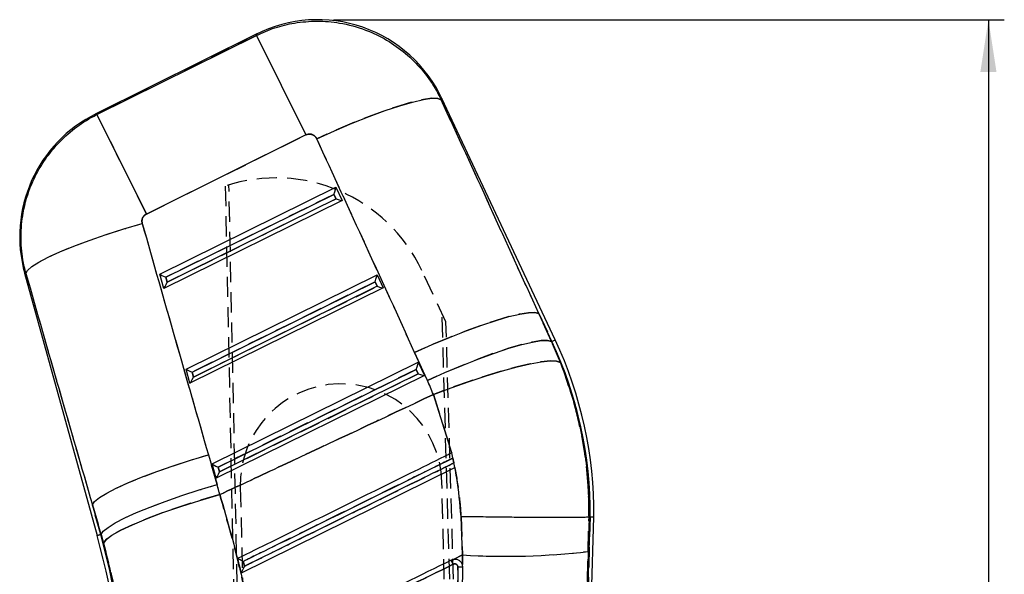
# Model space of a CAD drawing. Extents: x 31 to 385, y 50 to 288.
# Tile 4 of 10: x 96 to 158, y 253 to 288. Entities that reach past the tile are written whole.
import ezdxf

# ---------------------------------------------------------------- set-up
doc = ezdxf.new("R2010")
doc.units = 0
doc.linetypes.add('HIDDEN', pattern=[1.905, 1.27, -0.635])
doc.layers.get('0').update_dxf_attribs({"linetype": 'CONTINUOUS'})
doc.styles.add('SLDTEXTSTYLE0', font='TXT', dxfattribs={"width": 0.75})
doc.dimstyles.new('SLDDIMSTYLE0', dxfattribs={"dimtxt": 3.5, "dimasz": 3.302, "dimexe": 0, "dimexo": 0.0625, "dimgap": 0.875, "dimtad": 1, "dimdec": 0, "dimrnd": 1e-09, "dimzin": 12, "dimtxsty": 'SLDTEXTSTYLE0', "dimsah": 1, "dimcen": 0.09, "dimazin": 3, "dimtfac": 1, "dimtdec": 0, "dimtofl": 0, "dimtmove": 0, "dimatfit": 3, "dimtolj": 1, "dimtzin": 12})

# ---------------------------------------------------------------- blocks, each defined once
blk = doc.blocks.new('_D_3')
at = {"color": 179, "linetype": 'CONTINUOUS'}
for p, q in [((115.917, 288.151), (158.145, 288.151)), ((157.145, 288.151), (157.145, 72.856)), ((110.746, 72.856), (158.145, 72.856))]:
    blk.add_line(p, q, dxfattribs=at)
for points in [[(157.145, 288.151), (156.637, 284.849), (157.653, 284.849)], [(157.145, 72.856), (157.653, 76.158), (156.637, 76.158)]]:
    blk.add_solid(points, dxfattribs=at)
at = {"color": 179, "linetype": 'CONTINUOUS', "insert": (152.633, 181.442, 0.1), "char_height": 3.5, "attachment_point": 1, "rotation": 90, "style": 'SLDTEXTSTYLE0'}
blk.add_mtext('215', dxfattribs=at)

msp = doc.modelspace()

# ---------------------------------------------------------------- linework, layer by layer
at = {"color": 7, "linetype": 'CONTINUOUS'}
for p, q in [((111.07783, 287.249144), (100.939517, 282.210673)), ((101.012194, 282.171553), (111.05486, 287.16249)), ((111.05486, 287.16249), (114.169711, 280.894849)), ((129.868427, 267.978714), (122.72708, 283.189665)), ((101.012194, 282.171553), (104.127044, 275.903912)), ((114.169711, 280.894849), (104.127044, 275.903912)), ((104.973418, 272.116367), (116.064829, 277.5916)), ((105.351394, 271.92052), (115.938337, 277.146724)), ((115.938337, 277.146724), (116.070271, 276.865707)), ((116.064829, 277.5916), (116.454234, 276.762174)), ((116.454234, 276.762174), (105.221533, 271.217195)), ((116.070271, 276.865707), (105.435458, 271.615872)), ((96.462447, 272.189789), (101.027052, 255.647592)), ((105.221533, 271.217195), (104.973418, 272.116367)), ((105.435458, 271.615872), (105.351394, 271.92052)), ((106.622804, 266.138969), (118.653461, 272.077857)), ((107.00078, 265.943122), (118.526968, 271.632981)), ((118.526968, 271.632981), (118.658902, 271.351965)), ((118.653461, 272.077857), (119.042865, 271.248432)), ((119.042865, 271.248432), (106.870918, 265.239797)), ((118.658902, 271.351965), (107.084843, 265.638475)), ((128.835749, 269.632999), (129.637463, 267.870279)), ((129.658653, 267.880227), (128.835749, 269.632999)), ((129.658653, 267.880227), (129.637463, 267.870279)), ((129.637463, 267.870279), (130.194743, 266.562058)), ((121.820282, 265.428411), (121.018568, 267.191131)), ((106.870918, 265.239797), (106.622804, 266.138969)), ((108.272189, 260.161572), (121.242092, 266.564115)), ((108.650165, 259.965724), (121.1156, 266.119239)), ((121.1156, 266.119239), (121.247534, 265.838223)), ((121.242092, 266.564115), (121.631496, 265.73469)), ((107.084843, 265.638475), (107.00078, 265.943122)), ((121.631496, 265.73469), (108.520304, 259.262399)), ((121.247534, 265.838223), (108.734228, 259.661077)), ((123.356644, 260.854238), (122.196531, 264.535653)), ((108.034065, 260.73818), (108.575612, 258.862928)), ((123.360519, 260.85615), (123.356644, 260.854238)), ((123.558476, 259.934338), (123.360519, 260.85615)), ((123.493852, 260.225283), (123.429042, 260.532263)), ((108.520304, 259.262399), (108.272189, 260.161572)), ((108.734228, 259.661077), (108.650165, 259.965724)), ((110.084398, 253.285751), (123.552098, 259.93119)), ((123.552098, 259.93119), (123.558476, 259.934338)), ((123.558476, 259.934338), (123.556515, 259.93337)), ((101.272837, 255.715413), (100.73129, 257.590665)), ((100.73129, 257.590665), (101.250446, 255.709235)), ((124.038384, 254.426802), (123.937321, 256.859729)), ((130.949957, 207.767922), (132.297889, 256.826904)), ((131.640286, 241.330608), (132.066178, 256.831237)), ((131.996687, 256.832519), (131.94301, 254.646476)), ((131.996865, 256.83253), (131.996687, 256.832519)), ((132.066178, 256.831237), (131.996865, 256.83253)), ((101.250446, 255.709235), (101.272837, 255.715413)), ((101.428227, 255.16975), (101.272837, 255.715413)), ((124.038384, 254.426802), (123.469187, 254.145874)), ((124.022646, 253.817912), (124.038384, 254.426802)), ((131.94301, 254.646476), (131.640286, 241.330608)), ((123.469187, 254.145874), (123.321238, 254.09959)), ((123.742135, 253.658404), (123.468141, 232.506173)), ((124.022646, 253.817912), (124.010191, 253.848858)), ((124.053259, 253.63857), (124.022646, 253.817912))]:
    msp.add_line(p, q, dxfattribs=at)
at = {"color": 7, "linetype": 'HIDDEN'}
for p, q in [((111.05486, 287.16249), (101.012194, 282.171553)), ((111.07783, 287.249144), (111.05486, 287.16249)), ((111.05486, 287.16249), (114.169711, 280.894849)), ((122.689107, 283.102655), (122.72708, 283.189665)), ((101.012194, 282.171553), (100.939517, 282.210673)), ((101.012194, 282.171553), (104.127044, 275.903912)), ((104.127044, 275.903912), (114.169711, 280.894849)), ((110.883457, 203.049553), (109.326428, 277.739704)), ((115.938337, 277.146724), (105.351394, 271.92052)), ((109.096736, 277.666713), (110.628801, 203.043189)), ((116.070271, 276.865707), (115.938337, 277.146724)), ((105.435458, 271.615872), (116.070271, 276.865707)), ((96.462447, 272.189789), (96.543692, 272.160451)), ((122.991788, 269.107631), (121.475792, 272.339904)), ((105.351394, 271.92052), (105.435458, 271.615872)), ((118.526968, 271.632981), (107.00078, 265.943122)), ((118.658902, 271.351965), (118.526968, 271.632981)), ((107.084843, 265.638475), (118.658902, 271.351965)), ((124.65991, 203.393869), (122.742319, 269.639527)), ((124.914564, 203.400234), (122.991788, 269.107631)), ((128.835749, 269.632999), (129.658653, 267.880227)), ((129.637463, 267.870279), (128.835749, 269.632999)), ((129.658653, 267.880227), (129.637463, 267.870279)), ((130.194743, 266.562058), (129.637463, 267.870279)), ((121.018568, 267.191131), (121.820282, 265.428411)), ((121.1156, 266.119239), (108.650165, 259.965724)), ((121.247534, 265.838223), (121.1156, 266.119239)), ((107.00078, 265.943122), (107.084843, 265.638475)), ((108.734228, 259.661077), (121.247534, 265.838223)), ((122.196531, 264.535653), (123.356644, 260.854238)), ((108.575612, 258.862928), (108.034065, 260.73818)), ((123.429042, 260.532263), (123.493852, 260.225283)), ((123.499595, 260.228117), (123.433965, 260.534692)), ((108.650165, 259.965724), (108.734228, 259.661077)), ((110.038491, 258.7012), (111.423668, 203.063055)), ((124.119704, 203.380368), (122.734557, 259.017284)), ((101.250446, 255.709235), (100.73129, 257.590665)), ((100.73129, 257.590665), (101.272837, 255.715413)), ((123.937321, 256.859729), (124.038384, 254.426802)), ((132.066178, 256.831237), (131.640286, 241.330608)), ((131.94301, 254.646476), (131.996687, 256.832519)), ((101.250446, 255.709235), (101.027052, 255.647592)), ((101.250446, 255.709235), (101.272837, 255.715413)), ((101.272837, 255.715413), (101.428227, 255.16975)), ((123.469187, 254.145874), (124.038384, 254.426802)), ((124.038384, 254.426802), (124.022646, 253.817912)), ((131.640286, 241.330608), (131.94301, 254.646476)), ((123.321238, 254.09959), (123.484294, 254.147822)), ((123.468141, 232.506173), (123.742135, 253.658404)), ((110.084398, 253.285751), (110.084748, 253.285924))]:
    msp.add_line(p, q, dxfattribs=at)
at = {"color": 8, "linetype": 'CONTINUOUS'}
for p, q in [((111.05486, 287.16249), (111.07783, 287.249144)), ((122.72708, 283.189665), (122.689107, 283.102655)), ((100.939517, 282.210673), (101.012194, 282.171553)), ((96.543692, 272.160451), (96.462447, 272.189789)), ((129.658653, 267.880227), (129.868427, 267.978714)), ((101.027052, 255.647592), (101.250446, 255.709235))]:
    msp.add_line(p, q, dxfattribs=at)
at = {"color": 7, "linetype": 'CONTINUOUS', "flags": 128}
for points in [[(114.852567, 280.651699), (115.978735, 281.157761), (117.090234, 281.628922), (118.161234, 282.054232), (119.166847, 282.423807), (120.083704, 282.72906), (120.890499, 282.962897), (121.568484, 283.119883), (122.101902, 283.196371), (122.478359, 283.190584), (122.689107, 283.102655)], [(96.543692, 272.160451), (96.643355, 272.357299), (96.915668, 272.598), (97.354538, 272.877169), (97.95015, 273.188562), (98.689181, 273.525214), (99.555101, 273.879596), (100.528541, 274.243779), (101.587728, 274.60962), (102.708971, 274.968933), (103.86719, 275.313684)], [(121.018568, 267.191131), (122.119053, 267.679021), (123.206166, 268.134145), (124.255899, 268.546453), (125.245072, 268.906841), (126.151839, 269.20735), (126.956178, 269.441343), (127.640326, 269.603653), (128.189174, 269.690697), (128.590604, 269.700552), (128.835749, 269.632999)], [(121.820282, 265.428411), (122.920768, 265.9163), (124.00788, 266.371424), (125.057614, 266.783733), (126.046786, 267.144121), (126.953554, 267.444629), (127.757892, 267.678622), (128.44204, 267.840933), (128.990889, 267.927976), (129.392318, 267.937831), (129.637463, 267.870279)], [(122.196531, 264.535653), (123.328475, 264.964747), (124.446206, 265.36205), (125.524788, 265.718698), (126.540156, 266.026733), (127.469657, 266.279284), (128.292553, 266.470716), (128.990486, 266.596757), (129.547883, 266.654597), (129.95231, 266.642943), (130.194743, 266.562058)], [(100.73129, 257.590665), (100.869801, 257.794476), (101.170882, 258.039632), (101.628143, 258.320929), (102.231879, 258.632396), (102.969274, 258.967422), (103.824677, 259.318896), (104.779931, 259.679357), (105.814761, 260.041156), (106.907201, 260.396611), (108.034065, 260.73818)], [(101.272837, 255.715413), (101.411348, 255.919225), (101.712429, 256.16438), (102.16969, 256.445677), (102.773426, 256.757144), (103.510821, 257.09217), (104.366223, 257.443644), (105.321478, 257.804105), (106.356308, 258.165904), (107.448748, 258.52136), (108.575612, 258.862928)], [(101.428227, 255.16975), (101.594623, 255.396387), (101.961113, 255.67106), (102.518119, 255.986591), (103.25108, 256.334732), (104.140836, 256.706382), (105.16413, 257.091827), (106.294214, 257.48099), (107.501547, 257.863701), (108.75457, 258.229954)]]:
    msp.add_lwpolyline(points, dxfattribs=at)
at = {"color": 7, "linetype": 'HIDDEN', "flags": 128}
for points in [[(122.689107, 283.102655), (122.478359, 283.190584), (122.101902, 283.196371), (121.568484, 283.119883), (120.890499, 282.962897), (120.083704, 282.72906), (119.166847, 282.423807), (118.161234, 282.054232), (117.090234, 281.628922), (115.978735, 281.157761), (114.852567, 280.651699)], [(96.543692, 272.160451), (96.643355, 272.357299), (96.915668, 272.598), (97.354538, 272.877169), (97.95015, 273.188562), (98.689181, 273.525214), (99.555101, 273.879596), (100.528541, 274.243779), (101.587728, 274.60962), (102.708971, 274.968933), (103.86719, 275.313684)], [(128.835749, 269.632999), (128.590604, 269.700552), (128.189174, 269.690697), (127.640326, 269.603653), (126.956178, 269.441343), (126.151839, 269.20735), (125.245072, 268.906841), (124.255899, 268.546453), (123.206166, 268.134145), (122.119053, 267.679021), (121.018568, 267.191131)], [(129.637463, 267.870279), (129.392318, 267.937831), (128.990889, 267.927976), (128.44204, 267.840933), (127.757892, 267.678622), (126.953554, 267.444629), (126.046786, 267.144121), (125.057614, 266.783733), (124.00788, 266.371424), (122.920768, 265.9163), (121.820282, 265.428411)], [(130.194743, 266.562058), (129.95231, 266.642943), (129.547883, 266.654597), (128.990486, 266.596757), (128.292553, 266.470716), (127.469657, 266.279284), (126.540156, 266.026733), (125.524788, 265.718698), (124.446206, 265.36205), (123.328475, 264.964747), (122.196531, 264.535653)], [(100.73129, 257.590665), (100.869801, 257.794476), (101.170882, 258.039632), (101.628143, 258.320929), (102.231879, 258.632396), (102.969274, 258.967422), (103.824677, 259.318896), (104.779931, 259.679357), (105.814761, 260.041156), (106.907201, 260.396611), (108.034065, 260.73818)], [(101.272837, 255.715413), (101.411348, 255.919225), (101.712429, 256.16438), (102.16969, 256.445677), (102.773426, 256.757144), (103.510821, 257.09217), (104.366223, 257.443644), (105.321478, 257.804105), (106.356308, 258.165904), (107.448748, 258.52136), (108.575612, 258.862928)], [(108.75457, 258.229954), (107.501547, 257.863701), (106.294214, 257.48099), (105.16413, 257.091827), (104.140836, 256.706382), (103.25108, 256.334732), (102.518119, 255.986591), (101.961113, 255.67106), (101.594623, 255.396387), (101.428227, 255.16975)]]:
    msp.add_lwpolyline(points, dxfattribs=at)
at = {"color": 7, "linetype": 'CONTINUOUS'}
for centre, radius, start, end in [((114.917447, 279.523143), 8.6275, 24.76316812, 116.82255705), ((104.779134, 274.484671), 8.6275, 116.04684907, 195.7134711), ((106.657943, 257.081688), 25.409469, 359.43524817, 25.14945421), ((106.657943, 257.081688), 25.641212, 359.42942948, 25.14945421), ((52.361988, 242.2191), 50.483788, 1.42867211, 15.42615156), ((52.361988, 242.2191), 50.715531, 1.43074039, 15.42615156), ((126.757763, 298.901927), 44.558184, 266.50107271, 276.68266561), ((107.512513, 246.132038), 17.703041, 25.8204659, 26.74796435)]:
    msp.add_arc(centre, radius, start, end, dxfattribs=at)
at = {"color": 7, "linetype": 'HIDDEN'}
for centre, radius, start, end in [((112.285543, 268.029885), 10.150712, 25.12551462, 108.30927464), ((106.657943, 257.081688), 25.409469, 359.43524817, 25.14945421), ((116.386524, 258.859242), 6.35, 1.42615156, 181.42615156), ((52.361988, 242.2191), 50.715531, 1.43074039, 15.42615156), ((126.757763, 298.901927), 44.558184, 266.50107271, 276.68266561), ((-70.55014, 158.189024), 216.298285, 26.24625975, 26.3221705)]:
    msp.add_arc(centre, radius, start, end, dxfattribs=at)
at = {"color": 7, "linetype": 'CONTINUOUS'}
for centre, major_axis, ratio, start_param, end_param in [((60.27292, 272.91544), (-162.108101, 345.740529), 0.159482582, 4.6282833, 4.667138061), ((59.778012, 273.911285), (-162.132308, 345.729165), 0.138218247, 4.628262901, 4.667117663), ((115.919778, 277.184068), (0.14331, 0.409488), 0.068966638, 4.645223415, 6.206597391), ((116.051712, 276.903051), (0.40162, -0.140557), 0.068599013, 4.782605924, 6.216019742), ((146.984376, 317.250523), (-102.116796, 375.40351), 0.135617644, 1.645791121, 1.684931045), ((147.479285, 316.254678), (-101.896648, 375.464217), 0.156481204, 1.645959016, 1.68509894), ((105.332835, 271.957864), (0.359922, -0.161381), 0.067363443, 3.232773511, 4.794147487), ((105.416899, 271.653217), (0.194888, 0.434652), 0.06773113, 3.223351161, 4.656764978), ((118.508409, 271.670326), (0.14331, 0.409488), 0.068966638, 4.645223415, 6.206597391), ((118.640343, 271.389309), (0.40162, -0.140557), 0.068599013, 4.782605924, 6.216019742), ((106.982221, 265.980466), (0.359922, -0.161381), 0.067363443, 3.232773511, 4.794147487), ((121.097041, 266.156583), (0.14331, 0.409488), 0.068966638, 4.645223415, 6.206597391), ((107.066284, 265.675819), (0.194888, 0.434652), 0.06773113, 3.223351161, 4.656764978), ((121.228974, 265.875567), (0.40162, -0.140557), 0.068599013, 4.782605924, 6.216019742), ((106.069885, 258.264968), (-7.701108, 15.496019), 0.999926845, 4.622021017, 4.678015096), ((108.631606, 260.003069), (0.359922, -0.161381), 0.067363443, 3.232773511, 4.794147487), ((108.715669, 259.698421), (0.194888, 0.434652), 0.06773113, 3.223351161, 4.656764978), ((52.18307, 242.579113), (-26.124381, 52.566967), 0.999926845, 4.521084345, 4.532290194)]:
    msp.add_ellipse(centre, major_axis=major_axis, ratio=ratio, start_param=start_param, end_param=end_param, dxfattribs=at)
at = {"color": 7, "linetype": 'HIDDEN'}
for centre, major_axis, ratio, start_param, end_param in [((60.27292, 272.91544), (-162.108101, 345.740529), 0.159482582, 4.6282833, 4.667138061), ((59.778012, 273.911285), (-162.132308, 345.729165), 0.138218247, 4.628262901, 4.667117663), ((146.984376, 317.250523), (-102.116796, 375.40351), 0.135617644, 1.645791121, 1.684931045), ((147.479285, 316.254678), (-101.896648, 375.464217), 0.156481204, 1.645959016, 1.68509894), ((106.069885, 258.264968), (-7.701108, 15.496019), 0.999926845, 4.622021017, 4.678015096), ((52.18307, 242.579113), (-26.124381, 52.566967), 0.999926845, 4.521084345, 4.532290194)]:
    msp.add_ellipse(centre, major_axis=major_axis, ratio=ratio, start_param=start_param, end_param=end_param, dxfattribs=at)
at = {"color": 7, "linetype": 'CONTINUOUS'}
for points, knots in [([(111.05486, 287.16249), (111.44019, 287.332742), (112.21085, 287.673247), (113.499231, 287.978308), (114.871999, 288.093948), (116.391165, 287.969742), (117.876267, 287.569558), (119.268379, 286.901023), (120.464189, 286.059789), (121.492974, 285.027962), (122.224419, 284.019806), (122.56587, 283.345887), (122.689107, 283.102655)], [0, 0, 0, 0, 0.092114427, 0.184228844, 0.28839258, 0.392556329, 0.516343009, 0.622683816, 0.729024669, 0.834678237, 0.940331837, 1, 1, 1, 1]), ([(96.543692, 272.160451), (96.47438, 272.446787), (96.288794, 273.213465), (96.197137, 274.50113), (96.341462, 276.118435), (96.800527, 277.667417), (97.536664, 279.076644), (98.400713, 280.227106), (99.447331, 281.213959), (100.351974, 281.830148), (100.894277, 282.110577), (101.012194, 282.171553)], [0, 0, 0, 0, 0.0744572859, 0.1993630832, 0.3242688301, 0.4834903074, 0.6040858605, 0.7246813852, 0.8455489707, 0.9664165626, 1, 1, 1, 1]), ([(114.852567, 280.651699), (114.845368, 280.666173), (114.812836, 280.731587), (114.727176, 280.8332), (114.598421, 280.910596), (114.457046, 280.949195), (114.314598, 280.951964), (114.215991, 280.913093), (114.169711, 280.894849)], [0, 0, 0, 0, 0.060463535, 0.273245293, 0.486139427, 0.609924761, 0.816920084, 1, 1, 1, 1]), ([(104.127044, 275.903912), (104.120097, 275.900329), (104.063339, 275.871064), (103.967977, 275.794052), (103.887417, 275.665314), (103.845489, 275.519299), (103.844718, 275.403805), (103.862974, 275.330589), (103.86719, 275.313684)], [0, 0, 0, 0, 0.03351093, 0.273759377, 0.513952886, 0.673693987, 0.924655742, 1, 1, 1, 1]), ([(130.194743, 266.562058), (130.564343, 265.504038), (131.310432, 263.368272), (131.905999, 260.083277), (131.967432, 257.885511), (131.996865, 256.83253)], [0, 0, 0, 0, 0.338340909, 0.682989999, 1, 1, 1, 1]), ([(108.75457, 258.229954), (110.062915, 258.841099), (114.546997, 260.935675), (119.025058, 263.043113), (122.196531, 264.535653)], [0, 0, 0, 0, 0.291775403, 1, 1, 1, 1]), ([(123.356644, 260.854238), (123.204861, 260.779345), (122.3249, 260.345148), (118.532227, 258.47374), (114.189105, 256.330728), (110.574162, 254.547019), (109.87193, 254.20052)], [0, 0, 0, 0, 0.033767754, 0.195768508, 0.843771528, 1, 1, 1, 1]), ([(110.230323, 254.021488), (110.412378, 254.111291), (111.322655, 254.560307), (115.145812, 256.446187), (119.363329, 258.526644), (122.852615, 260.247911), (123.429042, 260.532263)], [0, 0, 0, 0, 0.041380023, 0.206900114, 0.868980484, 1, 1, 1, 1]), ([(123.493852, 260.225283), (123.311799, 260.135476), (122.401531, 259.68644), (118.578402, 257.800498), (114.36271, 255.720947), (110.875219, 254.000655), (110.300612, 253.717216)], [0, 0, 0, 0, 0.041397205, 0.206986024, 0.869341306, 1, 1, 1, 1]), ([(123.937321, 256.859729), (123.86809, 257.667938), (123.779862, 258.697929), (123.592452, 259.712688), (123.552098, 259.93119)], [0, 0, 0, 0, 0.784676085, 1, 1, 1, 1]), ([(108.75457, 258.229954), (109.229896, 256.568387), (110.187826, 253.219803), (110.7826, 249.769414), (111.082248, 248.031108)], [0, 0, 0, 0, 0.496199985, 1, 1, 1, 1]), ([(123.937321, 256.859729), (123.983246, 256.859021), (124.33535, 256.853593), (125.142905, 256.841827), (126.337589, 256.826545), (127.61131, 256.813203), (128.777911, 256.804279), (129.80878, 256.799951), (130.669932, 256.800602), (131.338605, 256.806204), (131.808859, 256.816492), (131.934078, 256.827177), (131.996687, 256.832519)], [0, 0, 0, 0, 0.011482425, 0.088035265, 0.202035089, 0.316034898, 0.430030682, 0.544026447, 0.658019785, 0.772013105, 0.886006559, 1, 1, 1, 1]), ([(132.066178, 256.831237), (132.129384, 256.830057), (132.255917, 256.827693), (132.316891, 256.826552), (132.297595, 256.826913), (132.297449, 256.826916)], [0, 0, 0, 0, 0.497621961, 0.996185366, 1, 1, 1, 1]), ([(102.843631, 247.652878), (102.689119, 248.912268), (102.37695, 251.456671), (101.746584, 253.923776), (101.428227, 255.16975)], [0, 0, 0, 0, 0.494965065, 1, 1, 1, 1]), ([(109.87193, 254.20052), (109.915608, 254.012464), (109.98641, 253.707623), (110.057256, 253.402604), (110.084398, 253.285751)], [0, 0, 0, 0, 0.61689656, 1, 1, 1, 1]), ([(110.230323, 254.021488), (110.229249, 254.021994), (110.184305, 254.04317), (110.09776, 254.084408), (109.993611, 254.135327), (109.923628, 254.170766), (109.88177, 254.193085), (109.875149, 254.198087), (109.87193, 254.20052)], [0, 0, 0, 0, 0.006562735, 0.274717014, 0.524349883, 0.693231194, 0.850841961, 1, 1, 1, 1]), ([(110.300612, 253.717216), (110.300102, 253.716144), (110.279286, 253.672416), (110.230599, 253.571007), (110.166014, 253.439125), (110.118556, 253.345389), (110.092576, 253.296521), (110.087364, 253.289465), (110.084748, 253.285924)], [0, 0, 0, 0, 0.0057719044, 0.2354217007, 0.5483207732, 0.7481970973, 0.8736047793, 1, 1, 1, 1]), ([(110.300612, 253.717216), (110.293182, 253.74938), (110.26975, 253.850815), (110.246322, 253.95223), (110.230323, 254.021488)], [0, 0, 0, 0, 0.317086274, 1, 1, 1, 1]), ([(123.321239, 254.099588), (121.361991, 253.132786), (117.443495, 251.199181), (113.524968, 249.265665), (111.565704, 248.298907)], [0, 0, 0, 0, 0.499999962, 1, 1, 1, 1]), ([(111.694746, 248.044815), (113.634128, 249.001447), (117.551957, 250.93398), (121.469724, 252.866666), (123.44814, 253.842645)], [0, 0, 0, 0, 0.495014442, 1, 1, 1, 1]), ([(123.448138, 253.842649), (123.47084, 253.851084), (123.51516, 253.86755), (123.586482, 253.861812), (123.650571, 253.834992), (123.701767, 253.788106), (123.736129, 253.72696), (123.74013, 253.681239), (123.742128, 253.658404)], [0, 0, 0, 0, 0.173761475, 0.339221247, 0.504559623, 0.669827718, 0.835099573, 1, 1, 1, 1]), ([(124.010191, 253.848858), (123.990391, 253.886079), (123.943746, 253.973761), (123.823817, 254.079657), (123.664419, 254.147475), (123.540399, 254.155634), (123.4766, 254.14689), (123.469187, 254.145874)], [0, 0, 0, 0, 0.190714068, 0.449267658, 0.707735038, 0.966041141, 1, 1, 1, 1]), ([(124.053264, 253.638402), (124.048199, 253.640522), (124.03774, 253.644899), (123.967003, 253.651215), (123.863843, 253.656356), (123.782706, 253.65782), (123.742137, 253.658553)], [0, 0, 0, 0, 0.238339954, 0.492226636, 0.746113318, 1, 1, 1, 1]), ([(123.889809, 241.104825), (123.891866, 241.261911), (123.904539, 242.229714), (123.951498, 245.819736), (124.003922, 249.840565), (124.045628, 253.050705), (124.053266, 253.63857)], [0, 0, 0, 0, 0.0375997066, 0.2316504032, 0.8592939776, 1, 1, 1, 1])]:
    msp.add_open_spline(points, degree=3, knots=knots, dxfattribs=at)
at = {"color": 7, "linetype": 'HIDDEN'}
for points, knots in [([(114.169711, 280.894849), (114.193871, 280.90546), (114.26951, 280.938677), (114.410266, 280.956374), (114.559296, 280.926306), (114.694162, 280.855679), (114.792092, 280.764438), (114.83611, 280.682378), (114.852567, 280.651699)], [0, 0, 0, 0, 0.097615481, 0.3055966, 0.513517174, 0.652639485, 0.870134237, 1, 1, 1, 1]), ([(103.86719, 275.313684), (103.857086, 275.368734), (103.836651, 275.48007), (103.872153, 275.626304), (103.941127, 275.755374), (104.024842, 275.845974), (104.100322, 275.888763), (104.127044, 275.903912)], [0, 0, 0, 0, 0.239981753, 0.485358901, 0.628841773, 0.868599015, 1, 1, 1, 1]), ([(131.996865, 256.83253), (131.990651, 257.39909), (131.969545, 259.323665), (131.593554, 261.933505), (130.913898, 264.601371), (130.434462, 265.908494), (130.194743, 266.562058)], [0, 0, 0, 0, 0.170579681, 0.57945008, 0.789724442, 1, 1, 1, 1]), ([(122.196531, 264.535653), (119.025058, 263.043113), (114.546997, 260.935675), (110.062915, 258.841099), (108.75457, 258.229954)], [0, 0, 0, 0, 0.708224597, 1, 1, 1, 1]), ([(123.429042, 260.532263), (123.246988, 260.442456), (122.33672, 259.993419), (118.513591, 258.107476), (114.296073, 256.027022), (110.806755, 254.305828), (110.230323, 254.021488)], [0, 0, 0, 0, 0.041380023, 0.206900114, 0.868980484, 1, 1, 1, 1]), ([(110.300612, 253.717216), (110.482668, 253.807019), (111.392944, 254.256035), (115.216101, 256.141913), (119.431792, 258.221468), (122.919251, 259.941832), (123.493852, 260.225283)], [0, 0, 0, 0, 0.041397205, 0.206986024, 0.869341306, 1, 1, 1, 1]), ([(123.552098, 259.93119), (123.655703, 259.330284), (123.831219, 258.312301), (123.906484, 257.281895), (123.937321, 256.859729)], [0, 0, 0, 0, 0.590291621, 1, 1, 1, 1]), ([(111.082248, 248.031108), (110.787582, 249.743377), (110.193808, 253.193733), (109.236704, 256.54286), (108.75457, 258.229954)], [0, 0, 0, 0, 0.496258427, 1, 1, 1, 1]), ([(101.428227, 255.16975), (101.74065, 253.949264), (102.372018, 251.482818), (102.685348, 248.938284), (102.843631, 247.652878)], [0, 0, 0, 0, 0.4948360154, 1, 1, 1, 1]), ([(110.230323, 254.021488), (110.246322, 253.95223), (110.26975, 253.850815), (110.293182, 253.74938), (110.300612, 253.717216)], [0, 0, 0, 0, 0.682913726, 1, 1, 1, 1]), ([(123.44814, 253.842645), (121.469724, 252.866666), (117.551957, 250.93398), (113.634128, 249.001447), (111.694746, 248.044815)], [0, 0, 0, 0, 0.5049855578, 1, 1, 1, 1]), ([(123.742128, 253.658404), (123.740005, 253.681918), (123.735812, 253.728336), (123.700453, 253.78977), (123.648719, 253.836175), (123.584075, 253.862414), (123.513398, 253.867186), (123.469886, 253.850826), (123.448138, 253.842649)], [0, 0, 0, 0, 0.1697417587, 0.3350816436, 0.5005632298, 0.6661741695, 0.8331507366, 1, 1, 1, 1]), ([(124.053256, 253.63826), (124.048192, 253.640409), (124.037733, 253.644848), (123.966996, 253.65116), (123.863836, 253.656308), (123.782697, 253.657705), (123.742128, 253.658404)], [0, 0, 0, 0, 0.238340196, 0.492226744, 0.746114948, 1, 1, 1, 1])]:
    msp.add_open_spline(points, degree=3, knots=knots, dxfattribs=at)

# ---------------------------------------------------------------- dimensions: what is measured, and where the dimension line sits
at = {"color": 179, "linetype": 'CONTINUOUS'}
dim = msp.add_linear_dim(base=(157.145118, 72.856197), p1=(114.917447, 288.150643), p2=(109.74553, 72.856197), angle=90, dimstyle='SLDDIMSTYLE0', dxfattribs=at)
dim.commit()
dim.dimension.update_dxf_attribs({"geometry": '_D_3', "text_midpoint": (157.145118, 186.74268), "dimtype": 160})

doc.saveas('drawing.dxf')
